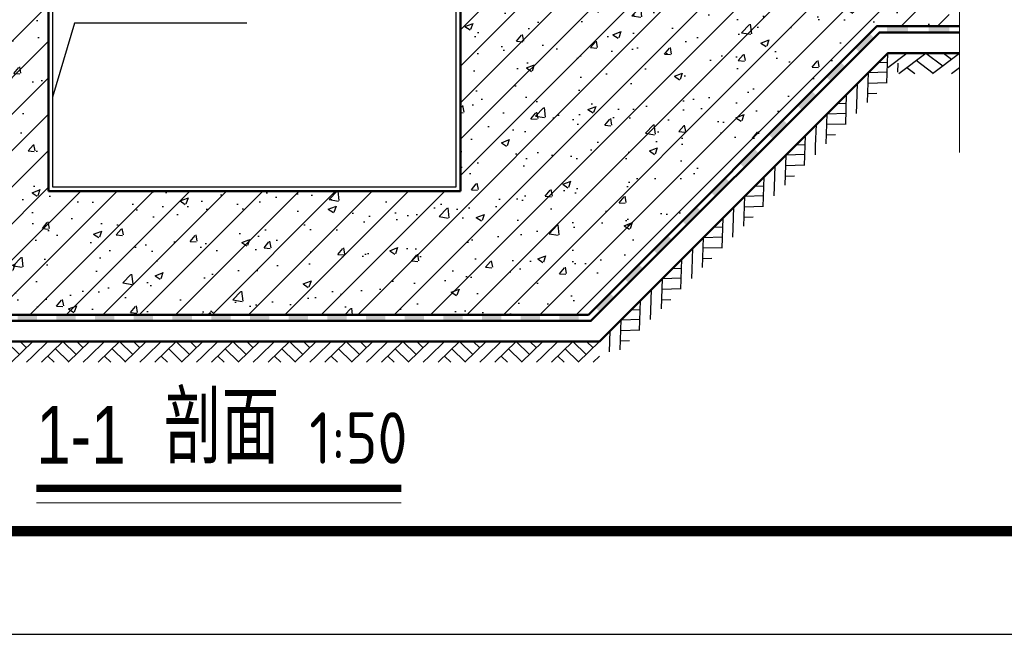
# Model space of a CAD drawing. Extents: x 797781 to 1255204, y 21234 to 1024248.
# Tile 3 of 256: x 862407 to 876744, y 40039 to 48984. Entities that reach past the tile are written whole.
import ezdxf

# ---------------------------------------------------------------- set-up
doc = ezdxf.new("R2010")
doc.units = 0
doc.header["$LTSCALE"] = 1000
doc.header["$MEASUREMENT"] = 0
for name, color, linetype in [('230303生产综合楼-平面图_t8$0$PUB_TITLE', 4, 'Continuous'), ('DIM_SYMB', 3, 'Continuous'), ('PUB_HATCH', 8, 'Continuous'), ('PUB_TEXT', 7, 'Continuous'), ('S_SURFACE', 6, 'Continuous')]:
    doc.layers.add(name, color=color, linetype=linetype)
doc.layers.add('A-ANNO-SYMB', color=3, linetype='Continuous', lineweight=18)
doc.layers.add('A-WALL', color=40, linetype='Continuous', lineweight=50)
doc.styles.add('CMDI_1', font='CMDI', dxfattribs={"width": 0.8, "height": 0.8, "bigfont": 'HZTXT'})
doc.styles.get("Standard").update_dxf_attribs({"font": 'gbenor.shx', "bigfont": 'gbcbig.shx'})

# ---------------------------------------------------------------- blocks, each defined once
blk = doc.blocks.new('$LinePat$防水层2')
at = {"color": 0}
blk.add_line((0, 0), (600, 0), dxfattribs=at)
blk.add_solid([(150, 0), (450, 0), (150, -100), (450, -100)], dxfattribs=at)
blk = doc.blocks.new('$LinePat$素土夯实')
at = {"color": 0}
for p, q in [((0, -210), (210, 0)), ((120, -300), (420, 0)), ((420, 0), (608, -188)), ((495, -300), (795, 0)), ((615, 0), (705, -90)), ((315, -105), (502, -293)), ((210, -210), (300, -300)), ((705, -300), (795, -210))]:
    blk.add_line(p, q, dxfattribs=at)
blk = doc.blocks.new('123213')
at = {"layer": 'PUB_HATCH'}
h = blk.add_hatch(dxfattribs=at)
h.set_pattern_fill('钢筋混凝土', color=256, scale=50)
h.set_pattern_definition([(45, (4402282.27, -5821807.13), (-88.3883476, 88.3883476), []), (50, (4402282.27, -5821807.13), (358.630091, -31.376067), [37.5, -412.5]), (355, (4402282.27, -5821807.13), (-69.375667, 376.096067), [30, -330]), (100.4514, (4402312.15, -5821809.74), (289.25469, 344.719771), [31.870095, -350.571056]), (46.1842, (4402282.27, -5821707.13), (533.620524, -82.759507), [56.25, -618.75]), (96.6356, (4402326.73, -5821714.03), (467.331353, 487.058935), [47.805144, -525.8565]), (351.1842, (4402282.27, -5821707.13), (467.330973, 487.0593), [45, -495]), (21, (4402332.27, -5821732.13), (298.453526, -201.309445), [37.5, -412.5]), (326, (4402332.27, -5821732.13), (121.657666, 362.575023), [30, -330]), (71.4514, (4402357.14, -5821748.9), (420.111314, 161.265248), [31.870095, -350.571056]), (37.5, (4402282.27, -5821807.13), (6.0799277, 166.446927), [0, -326, 0, -335, 0, -331.25]), (7.5, (4402282.27, -5821807.13), (131.5347687, 197.205856), [0, -191, 0, -318.5, 0, -126.25]), (327.5, (4402170.77, -5821807.13), (266.911218, -11.2774359), [0, -125, 0, -390, 0, -517.5]), (317.5, (4402120.77, -5821807.13), (291.593085, 50.052491), [0, -162.5, 0, -259, 0, -367.5])])
h.paths.add_polyline_path([(818467.4, 48293.8), (818467.4, 48545.2), (816094.3, 48545.2), (816094.3, 47145.2), (814094.3, 47145.2), (814094.3, 48395.2), (814094.3, 48545.2), (811620.7, 48545.2), (811620.7, 48293.8), (811725.7, 48255.6), (811515.7, 48218.5), (811620.7, 48181.3), (811620.7, 47945.2), (812123.2, 47945.2), (813523.2, 46545.2), (816665.4, 46545.2), (818065.4, 47945.2), (818467.4, 47945.2), (818467.4, 48181.3), (818362.4, 48218.5), (818572.4, 48255.6)])
h.paths.add_polyline_path([(816094.3, 48395.2), (816094.3, 48545.2)])
h.paths.add_polyline_path([(814794.3, 48395.2), (815394.3, 48395.2), (815394.3, 48545.2), (814794.3, 48545.2)], flags=16)
at = {"layer": 'A-ANNO-SYMB'}
for points in [[(818517.4, 49142.3), (818517.4, 48293.8), (818622.4, 48255.6), (818412.4, 48218.5), (818517.4, 48181.3), (818517.4, 47332.7)], [(814036, 45633.2), (815806.8, 45633.2)]]:
    blk.add_lwpolyline(points, dxfattribs=at)
at = {"layer": 'A-ANNO-SYMB', "const_width": 35}
blk.add_lwpolyline([(814036, 45703.2), (815806.8, 45703.2)], dxfattribs=at)
at = {"layer": 'A-WALL'}
for p, q in [((814094.3, 48545.2), (814094.3, 47145.2)), ((816094.3, 47145.2), (816094.3, 48545.2)), ((816715.4, 46545.2), (818115.4, 47945.2)), ((818115.4, 47945.2), (818517.4, 47945.2)), ((814094.3, 47145.2), (816094.3, 47145.2)), ((813523.2, 46545.2), (816715.4, 46545.2))]:
    blk.add_line(p, q, dxfattribs=at)
for points in [[(811620.7, 47945.2), (812123.2, 47945.2), (813523.2, 46545.2), (816715.4, 46545.2), (818115.4, 47945.2), (818517.4, 47945.2)], [(811620.7, 47915.2), (812110.8, 47915.2), (813510.8, 46515.2), (816727.8, 46515.2), (818127.8, 47915.2), (818517.4, 47915.2)], [(811620.7, 47815.2), (812069.4, 47815.2), (813469.4, 46415.2), (816769.2, 46415.2), (818169.2, 47815.2), (818517.4, 47815.2)]]:
    blk.add_lwpolyline(points, dxfattribs=at)
at = {"layer": 'DIM_SYMB'}
blk.add_lwpolyline([(815057.4, 47959.5), (814221.4, 47959.5), (814114.3, 47600.5)], dxfattribs=at)
at = {"layer": 'S_SURFACE'}
for p, q in [((814114.3, 48565.2), (814114.3, 47165.2)), ((816074.3, 47165.2), (816074.3, 48565.2)), ((814114.3, 47165.2), (816074.3, 47165.2))]:
    blk.add_line(p, q, dxfattribs=at)
for name, p, xscale, yscale, zscale, rotation in [('$LinePat$防水层2', (817975.4, 47805.2), 0.3299831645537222, 0.3, 0.3, 45), ('$LinePat$防水层2', (817835.4, 47665.2), 0.3299831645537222, 0.3, 0.3, 45), ('$LinePat$素土夯实', (817969.2, 47615.2), 0.3557769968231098, 0.3333333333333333, 0.3333333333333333, 44.99999999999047), ('$LinePat$防水层2', (817695.4, 47525.2), 0.3299831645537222, 0.3, 0.3, 45), ('$LinePat$素土夯实', (817769.2, 47415.2), 0.3557769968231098, 0.3333333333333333, 0.3333333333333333, 44.99999999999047), ('$LinePat$防水层2', (817555.4, 47385.2), 0.3299831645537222, 0.3, 0.3, 45), ('$LinePat$素土夯实', (817569.2, 47215.2), 0.3557769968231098, 0.3333333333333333, 0.3333333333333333, 44.99999999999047), ('$LinePat$防水层2', (817415.4, 47245.2), 0.3299831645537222, 0.3, 0.3, 45), ('$LinePat$防水层2', (817275.4, 47105.2), 0.3299831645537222, 0.3, 0.3, 45), ('$LinePat$素土夯实', (817369.2, 47015.2), 0.3557769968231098, 0.3333333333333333, 0.3333333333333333, 44.99999999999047), ('$LinePat$防水层2', (817135.4, 46965.2), 0.3299831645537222, 0.3, 0.3, 45), ('$LinePat$素土夯实', (817169.2, 46815.2), 0.3557769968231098, 0.3333333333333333, 0.3333333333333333, 44.99999999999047), ('$LinePat$防水层2', (816995.4, 46825.2), 0.3299831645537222, 0.3, 0.3, 45), ('$LinePat$防水层2', (816855.4, 46685.2), 0.3299831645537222, 0.3, 0.3, 45), ('$LinePat$素土夯实', (816969.2, 46615.2), 0.3557769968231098, 0.3333333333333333, 0.3333333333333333, 44.99999999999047), ('$LinePat$防水层2', (816715.4, 46545.2), 0.3299831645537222, 0.3, 0.3, 45), ('$LinePat$素土夯实', (816769.2, 46415.2), 0.3557769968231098, 0.3333333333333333, 0.3333333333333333, 44.99999999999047)]:
    blk.add_blockref(name, p, dxfattribs=dict(at, xscale=xscale, yscale=yscale, zscale=zscale, rotation=rotation))
for name, p, xscale, yscale, zscale in [('$LinePat$防水层2', (818115.4, 47945.2), 0.3350080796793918, 0.3, 0.3), ('$LinePat$防水层2', (818316.4, 47945.2), 0.3350080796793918, 0.3, 0.3), ('$LinePat$素土夯实', (818169.2, 47815.2), 0.4379395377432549, 0.3333333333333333, 0.3333333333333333), ('$LinePat$防水层2', (813898.8, 46545.2), 0.3129550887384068, 0.3, 0.3), ('$LinePat$防水层2', (814086.6, 46545.2), 0.3129550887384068, 0.3, 0.3), ('$LinePat$防水层2', (814274.3, 46545.2), 0.3129550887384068, 0.3, 0.3), ('$LinePat$防水层2', (814462.1, 46545.2), 0.3129550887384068, 0.3, 0.3), ('$LinePat$防水层2', (814649.9, 46545.2), 0.3129550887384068, 0.3, 0.3), ('$LinePat$防水层2', (814837.6, 46545.2), 0.3129550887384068, 0.3, 0.3), ('$LinePat$防水层2', (815025.4, 46545.2), 0.3129550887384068, 0.3, 0.3), ('$LinePat$防水层2', (815213.2, 46545.2), 0.3129550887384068, 0.3, 0.3), ('$LinePat$防水层2', (815401, 46545.2), 0.3129550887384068, 0.3, 0.3), ('$LinePat$防水层2', (815588.7, 46545.2), 0.3129550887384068, 0.3, 0.3), ('$LinePat$防水层2', (815776.5, 46545.2), 0.3129550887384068, 0.3, 0.3), ('$LinePat$防水层2', (815964.3, 46545.2), 0.3129550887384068, 0.3, 0.3), ('$LinePat$防水层2', (816152.1, 46545.2), 0.3129550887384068, 0.3, 0.3), ('$LinePat$防水层2', (816339.8, 46545.2), 0.3129550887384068, 0.3, 0.3), ('$LinePat$防水层2', (816527.6, 46545.2), 0.3129550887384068, 0.3, 0.3), ('$LinePat$素土夯实', (813744.4, 46415.2), 0.345894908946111, 0.3333333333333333, 0.3333333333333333), ('$LinePat$素土夯实', (814019.4, 46415.2), 0.345894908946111, 0.3333333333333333, 0.3333333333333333), ('$LinePat$素土夯实', (814294.3, 46415.2), 0.345894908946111, 0.3333333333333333, 0.3333333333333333), ('$LinePat$素土夯实', (814569.3, 46415.2), 0.345894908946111, 0.3333333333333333, 0.3333333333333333), ('$LinePat$素土夯实', (814844.3, 46415.2), 0.345894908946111, 0.3333333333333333, 0.3333333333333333), ('$LinePat$素土夯实', (815119.3, 46415.2), 0.345894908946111, 0.3333333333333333, 0.3333333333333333), ('$LinePat$素土夯实', (815394.3, 46415.2), 0.345894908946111, 0.3333333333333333, 0.3333333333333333), ('$LinePat$素土夯实', (815669.3, 46415.2), 0.345894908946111, 0.3333333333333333, 0.3333333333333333), ('$LinePat$素土夯实', (815944.3, 46415.2), 0.345894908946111, 0.3333333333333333, 0.3333333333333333), ('$LinePat$素土夯实', (816219.2, 46415.2), 0.345894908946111, 0.3333333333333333, 0.3333333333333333), ('$LinePat$素土夯实', (816494.2, 46415.2), 0.345894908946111, 0.3333333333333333, 0.3333333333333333)]:
    blk.add_blockref(name, p, dxfattribs=dict(at, xscale=xscale, yscale=yscale, zscale=zscale))
at = {"layer": 'PUB_TEXT', "style": 'CMDI_1', "width": 0.8}
for s, height, p in [('剖面', 350, (814654.7, 45822.4)), ('1-1', 280, (814036, 45822.4))]:
    blk.add_text(s, height=height, dxfattribs=at).set_placement(p)
at = {"layer": 'PUB_TEXT'}
blk.add_text('1:50', height=250, dxfattribs=at).set_placement((815360.8, 45822.4))

msp = doc.modelspace()

# ---------------------------------------------------------------- linework, layer by layer
at = {"layer": '230303生产综合楼-平面图_t8$0$PUB_TITLE'}
msp.add_lwpolyline([(838694.8, 40038.8), (1027844.8, 40038.8), (1027844.8, 129138.8), (838694.8, 129138.8)], close=True, dxfattribs=at)
at = {"layer": '230303生产综合楼-平面图_t8$0$PUB_TITLE', "const_width": 150}
msp.add_lwpolyline([(842444.8, 41538.8), (1026344.8, 41538.8), (1026344.8, 127638.8), (842444.8, 127638.8)], close=True, dxfattribs=at)

# ---------------------------------------------------------------- block references
at = {"xscale": 3, "yscale": 3, "zscale": 3}
msp.add_blockref('123213', (-1579458.9, -94946.6), dxfattribs=at)

doc.saveas('drawing.dxf')
